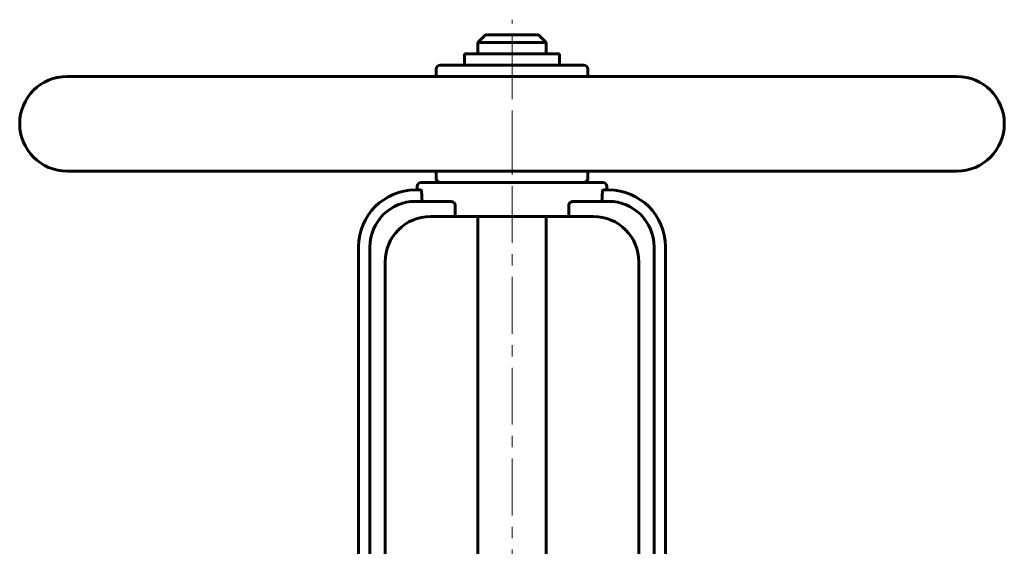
# Model space of a CAD drawing. Header units: millimetres. Extents: x 0 to 594, y 0 to 420.
# Tile 6 of 8: x 120 to 250, y 277 to 347. Entities that reach past the tile are written whole.
import ezdxf

# ---------------------------------------------------------------- set-up
doc = ezdxf.new("R2010")
doc.units = ezdxf.units.MM
doc.linetypes.add('K5LT_AXLED', pattern=[12, 7.5, -1.5, 1.5, -1.5])
doc.linetypes.add('K5LT_BASIC', pattern=[0])
doc.layers.add('Системный слой (1)', color=251, linetype='Continuous', true_color=0x6c6c6c)

# ---------------------------------------------------------------- blocks, each defined once
blk = doc.blocks.new('U19')
at = {"layer": 'Системный слой (1)', "color": 143, "linetype": 'K5LT_BASIC', "lineweight": 60, "true_color": 0x33acca}
for p, q in [((185.09, 344.58), (181.59, 344.58)), ((188.59, 344.58), (185.09, 344.58))]:
    blk.add_line(p, q, dxfattribs=at)

msp = doc.modelspace()

# ---------------------------------------------------------------- linework, layer by layer
at = {"layer": 'Системный слой (1)', "color": 30, "linetype": 'K5LT_AXLED', "lineweight": 18, "true_color": 0xff8000}
for p, q in [((185.0926, 337.0849), (185.0926, 346.5849)), ((185.0926, 327.0849), (185.0926, 338.5849)), ((185.0926, 245.0907), (185.0926, 328.5849))]:
    msp.add_line(p, q, dxfattribs=at)
at = {"layer": 'Системный слой (1)', "color": 143, "linetype": 'K5LT_BASIC', "lineweight": 60, "true_color": 0x33acca}
for p, q in [((181.5926, 344.5849), (180.5926, 343.5849)), ((188.5926, 344.5849), (189.5926, 343.5849)), ((180.5926, 342.0849), (180.5926, 343.5849)), ((180.5926, 343.5849), (185.0926, 343.5849)), ((185.0926, 343.5849), (189.5926, 343.5849)), ((189.5926, 342.0849), (189.5926, 343.5849)), ((178.8426, 340.5849), (178.8426, 342.0849)), ((178.8426, 342.0849), (191.3426, 342.0849)), ((191.3426, 340.5849), (191.3426, 342.0849)), ((175.0926, 339.0849), (175.0926, 340.0849)), ((194.5926, 340.5849), (175.5926, 340.5849)), ((195.0926, 339.0849), (195.0926, 340.0849)), ((243.8426, 339.0849), (126.3426, 339.0849)), ((243.8426, 326.5849), (126.3426, 326.5849)), ((175.0926, 325.5849), (175.0926, 326.5849)), ((195.0926, 325.5849), (195.0926, 326.5849)), ((197.0926, 325.0849), (173.0926, 325.0849)), ((173.0225, 324.0849), (172.3426, 324.0849)), ((172.5926, 324.0849), (172.5926, 324.5849)), ((197.8426, 324.0849), (197.1627, 324.0849)), ((197.5926, 324.0849), (197.5926, 324.5849)), ((176.9686, 322.5849), (172.3426, 322.5849)), ((173.1684, 323.0849), (173.1684, 323.5849)), ((197.8426, 322.5849), (193.2166, 322.5849)), ((197.0168, 323.5849), (197.0168, 323.0849)), ((177.5926, 320.5849), (177.5926, 322.0849)), ((192.5926, 322.0849), (192.5926, 320.5849)), ((174.3426, 320.5849), (177.5926, 320.5849)), ((192.5926, 320.5849), (177.5926, 320.5849)), ((180.5926, 256.2099), (180.5926, 320.5849)), ((189.5926, 256.2099), (189.5926, 320.5849)), ((192.5926, 320.5849), (195.8426, 320.5849)), ((164.8426, 316.5849), (164.8426, 251.2099)), ((166.3426, 316.5849), (166.3426, 251.2099)), ((203.8426, 251.2099), (203.8426, 316.5849)), ((205.3426, 251.2099), (205.3426, 316.5849)), ((168.3426, 253.2099), (168.3426, 314.5849)), ((201.8426, 314.5849), (201.8426, 253.2099))]:
    msp.add_line(p, q, dxfattribs=at)
for centre, radius, start, end in [((175.5926, 340.0849), 0.5, 90, 180), ((194.5926, 340.0849), 0.5, 0, 90), ((126.3426, 332.8349), 6.25, 90, 270), ((243.8426, 332.8349), 6.25, 270, 90), ((173.0926, 324.5849), 0.5, 90, 180), ((175.5926, 325.5849), 0.5, 180, 270), ((194.5926, 325.5849), 0.5, 270, 0), ((197.0926, 324.5849), 0.5, 0, 90), ((172.3426, 316.5849), 7.5, 90, 180), ((197.8426, 316.5849), 7.5, 0, 90), ((172.3426, 316.5849), 6, 90, 180), ((197.8426, 316.5849), 6, 0, 90), ((174.3426, 314.5849), 6, 90, 180), ((195.8426, 314.5849), 6, 0, 90)]:
    msp.add_arc(centre, radius, start, end, dxfattribs=at)
for points, knots in [([(173.0225, 324.0849), (173.0395, 324.0849), (173.0582, 324.0722), (173.0938, 324.0204), (173.1106, 323.9813), (173.1371, 323.8919), (173.1487, 323.8364), (173.1644, 323.7143), (173.1684, 323.6476), (173.1684, 323.5849)], [-0.15377146, -0.15377146, -0.15377146, -0.15377146, -0.114511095, -0.114511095, -0.075250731, -0.075250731, -0.037625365, -0.037625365, 0, 0, 0, 0]), ([(197.0168, 323.5849), (197.0168, 323.6476), (197.0208, 323.7143), (197.0364, 323.8364), (197.0481, 323.8919), (197.0746, 323.9813), (197.0914, 324.0204), (197.127, 324.0722), (197.1457, 324.0849), (197.1627, 324.0849)], [0, 0, 0, 0, 0.037625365, 0.037625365, 0.075250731, 0.075250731, 0.114511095, 0.114511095, 0.15377146, 0.15377146, 0.15377146, 0.15377146]), ([(173.1684, 323.0849), (173.1684, 323.0224), (173.1723, 322.9558), (173.1882, 322.834), (173.2002, 322.7787), (173.2291, 322.6887), (173.2482, 322.6493), (173.2909, 322.5974), (173.3146, 322.5849), (173.3373, 322.5849)], [0.311032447, 0.311032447, 0.311032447, 0.311032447, 0.348564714, 0.348564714, 0.386096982, 0.386096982, 0.426053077, 0.426053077, 0.466009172, 0.466009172, 0.466009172, 0.466009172]), ([(176.9686, 322.5849), (177.0464, 322.5849), (177.1317, 322.5711), (177.296, 322.5113), (177.3751, 322.4657), (177.4804, 322.368), (177.5198, 322.3204), (177.5619, 322.2378), (177.5733, 322.2085), (177.5886, 322.1477), (177.5926, 322.1163), (177.5926, 322.0849)], [-0.198135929, -0.198135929, -0.198135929, -0.198135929, -0.13670183, -0.13670183, -0.075267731, -0.075267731, -0.037633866, -0.037633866, -0.018816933, -0.018816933, 0, 0, 0, 0]), ([(192.5926, 322.0849), (192.5926, 322.1163), (192.5966, 322.1477), (192.6119, 322.2085), (192.6232, 322.2378), (192.6654, 322.3204), (192.7048, 322.368), (192.81, 322.4657), (192.8891, 322.5113), (193.0535, 322.5711), (193.1388, 322.5849), (193.2166, 322.5849)], [0, 0, 0, 0, 0.018816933, 0.018816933, 0.037633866, 0.037633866, 0.075267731, 0.075267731, 0.13670183, 0.13670183, 0.198135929, 0.198135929, 0.198135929, 0.198135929]), ([(196.8479, 322.5849), (196.8706, 322.5849), (196.8942, 322.5974), (196.937, 322.6493), (196.9561, 322.6887), (196.985, 322.7787), (196.997, 322.834), (197.0129, 322.9558), (197.0168, 323.0224), (197.0168, 323.0849)], [0.156055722, 0.156055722, 0.156055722, 0.156055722, 0.196011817, 0.196011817, 0.235967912, 0.235967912, 0.273500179, 0.273500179, 0.311032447, 0.311032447, 0.311032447, 0.311032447])]:
    msp.add_open_spline(points, degree=3, knots=knots, dxfattribs=at)

# ---------------------------------------------------------------- block references
at = {"layer": 'Системный слой (1)'}
msp.add_blockref('U19', (0, 0), dxfattribs=at)

doc.saveas('drawing.dxf')
